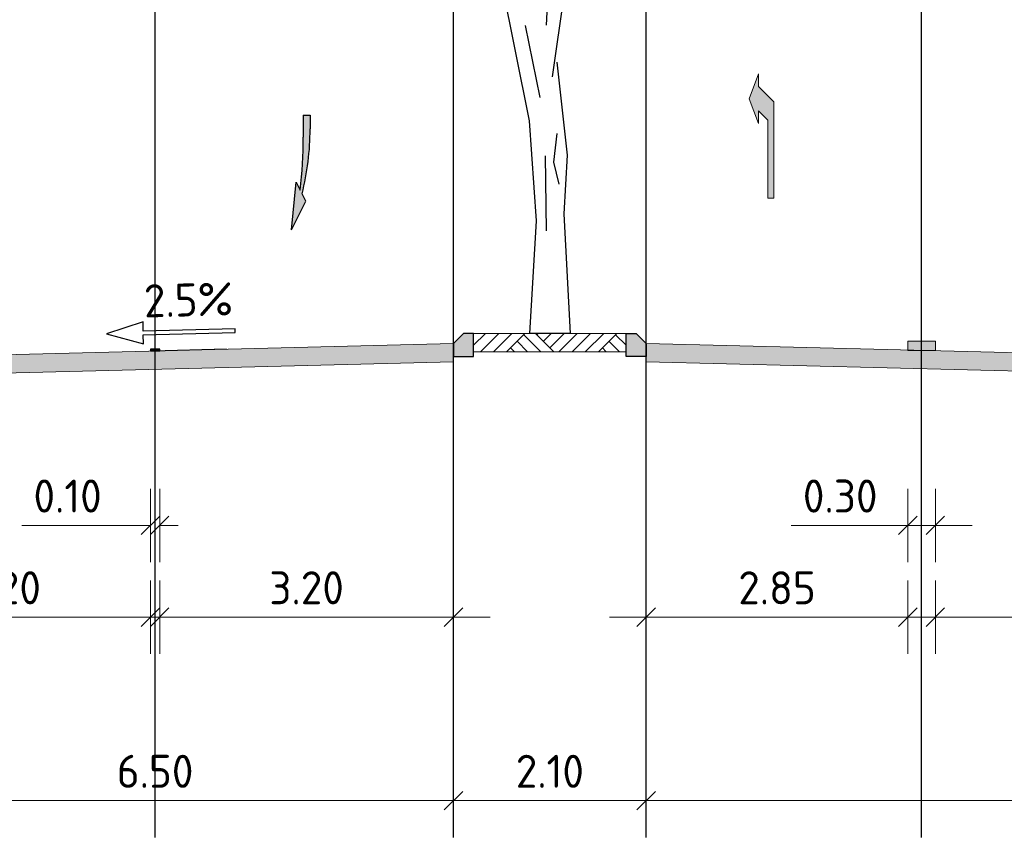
# Model space of a CAD drawing. Header units: metres. Extents: x 169741 to 171424, y 393147 to 407066.
# Tile 43 of 59: x 170754 to 170765, y 393399 to 393408. Entities that reach past the tile are written whole.
import ezdxf
from ezdxf.enums import TextEntityAlignment as Align

# ---------------------------------------------------------------- set-up
doc = ezdxf.new("R2010")
doc.units = ezdxf.units.M
doc.layers.get('0').update_dxf_attribs({"lineweight": 25})
doc.layers.get('Defpoints').update_dxf_attribs({"color": 211})
for name, color, linetype, lineweight in [('N-WE-GR-BOOM-SD-100', 90, 'Continuous', 25), ('N-WE-GR-MAAIVELD-A-200', 92, 'Continuous', 18), ('N-WE-GW-MAAIVELD-GD', 90, 'Continuous', 18), ('N-WE-VH-KANTOPSLUITING_TROTTOIRBAND_RWS-SD-200', 210, 'Continuous', 25), ('N-WE-VH-VERHARDING-GD', 7, 'Continuous', 18), ('N-WE-VH-VERHARDING-V-200', 253, 'Continuous', 18), ('N-WE-VH-VERKANTING-SD-200', 7, 'Continuous', 25), ('N-WE-VW-MARKERING-SD', 7, 'Continuous', 18), ('N-WE-VW-MARKERING_LANGS-SD-200', 7, 'Continuous', 25), ('N-WE-VW-MARKERING_PIJL-S', 7, 'Continuous', 25), ('N-WE-VW-MARKERING_PIJL-S-200', 7, 'Continuous', 0), ('X-XX-AL-M-200', 7, 'Continuous', 18)]:
    doc.layers.add(name, color=color, linetype=linetype, lineweight=lineweight)
doc.layers.add('X-XX-AL-HULPLIJN-GD', color=30, linetype='Continuous', lineweight=25, plot=False)
doc.styles.add('NLCS-ISO', font='NLCS-ISO.ttf')
doc.styles.add('NLCS-ISO-M200-T18', font='NLCS-ISO.ttf', dxfattribs={"height": 0.36})
doc.styles.get("Standard").update_dxf_attribs({"font": 'NLCS-ISO.ttf'})
doc.dimstyles.new('NLCS-M200-T18-SCHRAP_L2_H1', dxfattribs={"dimscale": 0.2, "dimtxt": 2.5, "dimasz": 1.008, "dimexe": 2, "dimexo": 2, "dimgap": 0.7, "dimtad": 1, "dimzin": 0, "dimdsep": 46, "dimtxsty": 'NLCS-ISO-M200-T18', "dimblk": 'OBLIQUE', "dimcen": 2.5, "dimdle": 2, "dimclrd": 256, "dimclre": 256, "dimclrt": 256, "dimadec": 1, "dimazin": 0, "dimtfac": 1, "dimtdec": 3, "dimtofl": 0, "dimtmove": 0, "dimatfit": 3, "dimldrblk": 'OBLIQUE', "dimfxl": 2, "dimfxlon": 1, "dimtfillclr": 256, "dimtolj": 1, "dimtzin": 0, "dimlwd": -1, "dimlwe": -1, "dimarcsym": 0})

# ---------------------------------------------------------------- blocks, each defined once
blk = doc.blocks.new('SVH-VERKANTING_DYN-SOD')
at = {"flags": 128}
blk.add_lwpolyline([(2.5, 1.1), (-2.5, 1.1), (-2.5, 1.6), (-4.5, 1), (-2.5, 0.4), (-2.5, 0.9), (2.5, 0.9)], close=True, dxfattribs=at)
at = {"layer": 'Defpoints', "flags": 128}
blk.add_lwpolyline([(2, 0), (-2, 0)], dxfattribs=at)
at = {"style": 'NLCS-ISO'}
blk.add_attdef('HELLING', text='', height=1.8, dxfattribs=at).set_placement((0, 1.3), align=Align.BOTTOM_CENTER)
blk = doc.blocks.new('N-SVH-KANTOPSLUITING_RWS_110 220X250-D')
h = blk.add_hatch(color=8)
h.dxf.hatch_style = 1
h.paths.add_polyline_path([(0, 0), (-0.11, 0), (-0.22, -0.11), (-0.22, -0.25), (0, -0.25)])
at = {"flags": 128}
blk.add_lwpolyline([(-0.22, -0.25), (0, -0.25), (0, 0), (-0.11, 0), (-0.22, -0.11)], close=True, dxfattribs=at)
blk = doc.blocks.new('_Oblique')
at = {"color": 0, "linetype": 'ByBlock', "lineweight": -2}
blk.add_line((-0.5, -0.5), (0.5, 0.5), dxfattribs=at)
blk = doc.blocks.new('*D294')
at = {"layer": 'Defpoints', "color": 0, "transparency": 16777216}
for p in [(170763.667, 393404.38), (170763.967, 393404.38), (170763.667, 393402.473)]:
    blk.add_point(p, dxfattribs=at)
at = {"layer": 'X-XX-AL-M-200', "transparency": 16777216}
for p, q in [((170763.667, 393402.873), (170763.667, 393402.073)), ((170763.967, 393402.873), (170763.967, 393402.073)), ((170763.667, 393402.473), (170762.394, 393402.473)), ((170764.367, 393402.473), (170763.667, 393402.473))]:
    blk.add_line(p, q, dxfattribs=at)
at = {"layer": 'X-XX-AL-M-200', "transparency": 16777216, "xscale": 0.2016, "yscale": 0.2016, "zscale": 0.2016, "rotation": 180}
blk.add_blockref('_Oblique', (170763.667, 393402.473), dxfattribs=at)
at = {"layer": 'X-XX-AL-M-200', "transparency": 16777216, "xscale": 0.2016, "yscale": 0.2016, "zscale": 0.2016}
blk.add_blockref('_Oblique', (170763.967, 393402.473), dxfattribs=at)
at = {"layer": 'X-XX-AL-M-200', "transparency": 16777216, "insert": (170762.93, 393402.793), "char_height": 0.36, "attachment_point": 5, "style": 'NLCS-ISO-M200-T18'}
blk.add_mtext('\\A1;0.30', dxfattribs=at)
blk = doc.blocks.new('*D297')
at = {"layer": 'Defpoints', "color": 0, "transparency": 16777216}
for p in [(170760.817, 393404.455), (170773.067, 393404.224), (170773.067, 393399.473)]:
    blk.add_point(p, dxfattribs=at)
at = {"layer": 'X-XX-AL-M-200', "transparency": 16777216}
for p, q in [((170760.817, 393399.873), (170760.817, 393399.073)), ((170773.067, 393399.873), (170773.067, 393399.073)), ((170760.417, 393399.473), (170773.467, 393399.473))]:
    blk.add_line(p, q, dxfattribs=at)
at = {"layer": 'X-XX-AL-M-200', "transparency": 16777216, "xscale": 0.2016, "yscale": 0.2016, "zscale": 0.2016, "rotation": 180}
blk.add_blockref('_Oblique', (170760.817, 393399.473), dxfattribs=at)
at = {"layer": 'X-XX-AL-M-200', "transparency": 16777216, "xscale": 0.2016, "yscale": 0.2016, "zscale": 0.2016}
blk.add_blockref('_Oblique', (170773.067, 393399.473), dxfattribs=at)
at = {"layer": 'X-XX-AL-M-200', "transparency": 16777216, "insert": (170766.942, 393399.793), "char_height": 0.36, "attachment_point": 5, "style": 'NLCS-ISO-M200-T18'}
blk.add_mtext('\\A1;12.25', dxfattribs=at)
blk = doc.blocks.new('*D298')
at = {"layer": 'Defpoints', "color": 0, "transparency": 16777216}
for p in [(170760.817, 393404.455), (170763.667, 393404.48), (170763.667, 393401.473)]:
    blk.add_point(p, dxfattribs=at)
at = {"layer": 'X-XX-AL-M-200', "transparency": 16777216}
for p, q in [((170760.817, 393401.873), (170760.817, 393401.073)), ((170763.667, 393401.873), (170763.667, 393401.073)), ((170760.417, 393401.473), (170764.067, 393401.473))]:
    blk.add_line(p, q, dxfattribs=at)
at = {"layer": 'X-XX-AL-M-200', "transparency": 16777216, "xscale": 0.2016, "yscale": 0.2016, "zscale": 0.2016, "rotation": 180}
blk.add_blockref('_Oblique', (170760.817, 393401.473), dxfattribs=at)
at = {"layer": 'X-XX-AL-M-200', "transparency": 16777216, "xscale": 0.2016, "yscale": 0.2016, "zscale": 0.2016}
blk.add_blockref('_Oblique', (170763.667, 393401.473), dxfattribs=at)
at = {"layer": 'X-XX-AL-M-200', "transparency": 16777216, "insert": (170762.242, 393401.793), "char_height": 0.36, "attachment_point": 5, "style": 'NLCS-ISO-M200-T18'}
blk.add_mtext('\\A1;2.85', dxfattribs=at)
blk = doc.blocks.new('*D299')
at = {"layer": 'Defpoints', "color": 0, "transparency": 16777216}
for p in [(170758.717, 393404.455), (170752.217, 393404.093), (170752.217, 393399.473)]:
    blk.add_point(p, dxfattribs=at)
at = {"layer": 'X-XX-AL-M-200', "transparency": 16777216}
for p, q in [((170752.217, 393399.873), (170752.217, 393399.073)), ((170758.717, 393399.873), (170758.717, 393399.073)), ((170759.117, 393399.473), (170751.817, 393399.473))]:
    blk.add_line(p, q, dxfattribs=at)
at = {"layer": 'X-XX-AL-M-200', "transparency": 16777216, "xscale": 0.2016, "yscale": 0.2016, "zscale": 0.2016, "rotation": 180}
blk.add_blockref('_Oblique', (170752.217, 393399.473), dxfattribs=at)
at = {"layer": 'X-XX-AL-M-200', "transparency": 16777216, "xscale": 0.2016, "yscale": 0.2016, "zscale": 0.2016}
blk.add_blockref('_Oblique', (170758.717, 393399.473), dxfattribs=at)
at = {"layer": 'X-XX-AL-M-200', "transparency": 16777216, "insert": (170755.467, 393399.793), "char_height": 0.36, "attachment_point": 5, "style": 'NLCS-ISO-M200-T18'}
blk.add_mtext('\\A1;6.50', dxfattribs=at)
blk = doc.blocks.new('*D300')
at = {"layer": 'Defpoints', "color": 0, "transparency": 16777216}
for p in [(170758.717, 393404.455), (170760.817, 393404.455), (170758.717, 393399.473)]:
    blk.add_point(p, dxfattribs=at)
at = {"layer": 'X-XX-AL-M-200', "transparency": 16777216}
for p, q in [((170758.717, 393399.873), (170758.717, 393399.073)), ((170760.817, 393399.873), (170760.817, 393399.073)), ((170761.217, 393399.473), (170758.317, 393399.473))]:
    blk.add_line(p, q, dxfattribs=at)
at = {"layer": 'X-XX-AL-M-200', "transparency": 16777216, "xscale": 0.2016, "yscale": 0.2016, "zscale": 0.2016, "rotation": 180}
blk.add_blockref('_Oblique', (170758.717, 393399.473), dxfattribs=at)
at = {"layer": 'X-XX-AL-M-200', "transparency": 16777216, "xscale": 0.2016, "yscale": 0.2016, "zscale": 0.2016}
blk.add_blockref('_Oblique', (170760.817, 393399.473), dxfattribs=at)
at = {"layer": 'X-XX-AL-M-200', "transparency": 16777216, "insert": (170759.767, 393399.793), "char_height": 0.36, "attachment_point": 5, "style": 'NLCS-ISO-M200-T18'}
blk.add_mtext('\\A1;2.10', dxfattribs=at)
blk = doc.blocks.new('*D301')
at = {"layer": 'Defpoints', "color": 0, "transparency": 16777216}
for p in [(170758.717, 393404.455), (170755.517, 393404.394), (170755.517, 393401.473)]:
    blk.add_point(p, dxfattribs=at)
at = {"layer": 'X-XX-AL-M-200', "transparency": 16777216}
for p, q in [((170755.517, 393401.873), (170755.517, 393401.073)), ((170758.717, 393401.873), (170758.717, 393401.073)), ((170759.117, 393401.473), (170755.117, 393401.473))]:
    blk.add_line(p, q, dxfattribs=at)
at = {"layer": 'X-XX-AL-M-200', "transparency": 16777216, "xscale": 0.2016, "yscale": 0.2016, "zscale": 0.2016, "rotation": 180}
blk.add_blockref('_Oblique', (170755.517, 393401.473), dxfattribs=at)
at = {"layer": 'X-XX-AL-M-200', "transparency": 16777216, "xscale": 0.2016, "yscale": 0.2016, "zscale": 0.2016}
blk.add_blockref('_Oblique', (170758.717, 393401.473), dxfattribs=at)
at = {"layer": 'X-XX-AL-M-200', "transparency": 16777216, "insert": (170757.117, 393401.793), "char_height": 0.36, "attachment_point": 5, "style": 'NLCS-ISO-M200-T18'}
blk.add_mtext('\\A1;3.20', dxfattribs=at)
blk = doc.blocks.new('markering_030')
blk.add_hatch(color=256).paths.add_polyline_path([(0.15, 0), (0.15, 0.02), (-0.15, 0.02), (-0.15, 0)])
blk.add_lwpolyline([(0.15, 0), (0.15, 0.02), (-0.15, 0.02), (-0.15, 0)], close=True)
blk = doc.blocks.new('*D302')
at = {"layer": 'Defpoints', "color": 0, "transparency": 16777216}
for p in [(170763.967, 393404.38), (170766.917, 393404.299), (170766.917, 393401.473)]:
    blk.add_point(p, dxfattribs=at)
at = {"layer": 'X-XX-AL-M-200', "transparency": 16777216}
for p, q in [((170763.967, 393401.873), (170763.967, 393401.073)), ((170766.917, 393401.873), (170766.917, 393401.073)), ((170763.567, 393401.473), (170767.317, 393401.473))]:
    blk.add_line(p, q, dxfattribs=at)
at = {"layer": 'X-XX-AL-M-200', "transparency": 16777216, "xscale": 0.2016, "yscale": 0.2016, "zscale": 0.2016, "rotation": 180}
blk.add_blockref('_Oblique', (170763.967, 393401.473), dxfattribs=at)
at = {"layer": 'X-XX-AL-M-200', "transparency": 16777216, "xscale": 0.2016, "yscale": 0.2016, "zscale": 0.2016}
blk.add_blockref('_Oblique', (170766.917, 393401.473), dxfattribs=at)
at = {"layer": 'X-XX-AL-M-200', "transparency": 16777216, "insert": (170765.442, 393401.793), "char_height": 0.36, "attachment_point": 5, "style": 'NLCS-ISO-M200-T18'}
blk.add_mtext('\\A1;2.95', dxfattribs=at)
blk = doc.blocks.new('*U74')
blk.add_hatch(color=256).paths.add_polyline_path([(-0.1575, 0.18), (-0.09, 0), (-0.09, 0.09), (0.0225, 0.2025), (0.0225, 0.9019), (-0.0225, 0.9019), (-0.0225, 0.3357), (-0.09, 0.2682), (-0.09, 0.36)])
blk.add_lwpolyline([(-0.1575, 0.18), (-0.09, 0), (-0.09, 0.09), (0.0225, 0.2025), (0.0225, 0.9019), (-0.0225, 0.9019), (-0.0225, 0.3357), (-0.09, 0.2682), (-0.09, 0.36)], close=True)
blk = doc.blocks.new('SVW-MARKERING_LANGS_STREEP_13_010-D')
blk.add_hatch(color=256).paths.add_polyline_path([(0.05, 0.02), (-0.05, 0.02), (-0.05, 0.01), (-0.05, 0), (0.05, 0), (0.05, 0.01)])
blk.add_lwpolyline([(0.05, 0.02), (-0.05, 0.02), (-0.05, 0.01), (-0.05, 0), (0.05, 0), (0.05, 0.01)], close=True)
at = {"flags": 1}
for tag, p in [('LEFTPOINT', (-0.05, 0.02)), ('RIGHTPOINT', (0.05, 0.02))]:
    blk.add_attdef(tag, p, '', height=0.001, dxfattribs=at)
blk = doc.blocks.new('*D275')
at = {"layer": 'Defpoints', "color": 0, "transparency": 16777216}
for p in [(170752.217, 393404.333), (170755.417, 393404.394), (170752.217, 393401.473)]:
    blk.add_point(p, dxfattribs=at)
at = {"layer": 'X-XX-AL-M-200', "transparency": 16777216}
for p, q in [((170752.217, 393401.873), (170752.217, 393401.073)), ((170755.417, 393401.873), (170755.417, 393401.073)), ((170755.817, 393401.473), (170751.817, 393401.473))]:
    blk.add_line(p, q, dxfattribs=at)
at = {"layer": 'X-XX-AL-M-200', "transparency": 16777216, "xscale": 0.2016, "yscale": 0.2016, "zscale": 0.2016, "rotation": 180}
blk.add_blockref('_Oblique', (170752.217, 393401.473), dxfattribs=at)
at = {"layer": 'X-XX-AL-M-200', "transparency": 16777216, "xscale": 0.2016, "yscale": 0.2016, "zscale": 0.2016}
blk.add_blockref('_Oblique', (170755.417, 393401.473), dxfattribs=at)
at = {"layer": 'X-XX-AL-M-200', "transparency": 16777216, "insert": (170753.817, 393401.793), "char_height": 0.36, "attachment_point": 5, "style": 'NLCS-ISO-M200-T18'}
blk.add_mtext('\\A1;3.20', dxfattribs=at)
blk = doc.blocks.new('*D276')
at = {"layer": 'Defpoints', "color": 0, "transparency": 16777216}
for p in [(170755.417, 393404.394), (170755.517, 393404.394), (170755.417, 393402.473)]:
    blk.add_point(p, dxfattribs=at)
at = {"layer": 'X-XX-AL-M-200', "transparency": 16777216}
for p, q in [((170755.417, 393402.873), (170755.417, 393402.073)), ((170755.517, 393402.873), (170755.517, 393402.073)), ((170755.417, 393402.473), (170754.014, 393402.473)), ((170755.517, 393402.473), (170755.719, 393402.473))]:
    blk.add_line(p, q, dxfattribs=at)
at = {"layer": 'X-XX-AL-M-200', "transparency": 16777216, "xscale": 0.2016, "yscale": 0.2016, "zscale": 0.2016}
blk.add_blockref('_Oblique', (170755.417, 393402.473), dxfattribs=at)
at = {"layer": 'X-XX-AL-M-200', "transparency": 16777216, "xscale": 0.2016, "yscale": 0.2016, "zscale": 0.2016, "rotation": 180}
blk.add_blockref('_Oblique', (170755.517, 393402.473), dxfattribs=at)
at = {"layer": 'X-XX-AL-M-200', "transparency": 16777216, "insert": (170754.514, 393402.793), "char_height": 0.36, "attachment_point": 5, "style": 'NLCS-ISO-M200-T18'}
blk.add_mtext('\\A1;0.10', dxfattribs=at)
blk = doc.blocks.new('N-SVW-MARKERING_PIJL_VERDRIJF_RE_5.0')
h = blk.add_hatch(color=256)
h.paths.add_polyline_path([(5, -0.66), (2.92, -0.46), (3.27, -0.28, 0.004791), (2.888, -0.24), (4.153, -0.24)])
h.paths.add_polyline_path([(3.43, -0.2), (3.75, -0.04), (4.153, -0.24), (2.888, -0.24, 0.024122), (0.96, -0.15), (0, -0.15), (0, 0.15), (0.6, 0.15, -0.062013)])
for p, q in [((0, 0.15), (0.6, 0.15)), ((0, -0.15), (0, 0.15)), ((0, -0.15), (0.96, -0.15)), ((2.92, -0.46), (3.27, -0.28)), ((3.75, -0.04), (3.43, -0.2)), ((5, -0.66), (3.75, -0.04)), ((5, -0.66), (2.92, -0.46))]:
    blk.add_line(p, q)
for centre, radius, start, end in [((0.609, -11.39), 11.54, 75.8527, 90.0468), ((0.992, -20.17), 20.02, 83.4664, 90.0916)]:
    blk.add_arc(centre, radius, start, end)
blk = doc.blocks.new('SGR-BOOM_S01_I_ZIJ-D')
for p, q in [((-0.048, 3.356), (0.113, 2.572)), ((0.297, 2.179), (0.263, 1.868)), ((0.171, 1.937), (0.182, 1.119)), ((0.263, 1.868), (0.321, 1.626)), ((0.445, 0), (0, 0))]:
    blk.add_line(p, q)
at = {"flags": 128}
for points in [[(-0.491, 4.121), (-0.303, 3.821), (-0.003, 2.319), (0.072, 1.229), (0, 0)], [(0.185, 3.361), (0.218, 4.013)], [(0.25, 2.798), (0.381, 3.711)], [(0.298, 2.957), (0.411, 1.943), (0.373, 1.304), (0.445, 0)]]:
    blk.add_lwpolyline(points, dxfattribs=at)

msp = doc.modelspace()

# ---------------------------------------------------------------- hatches: boundary and pattern name
at = {"layer": 'N-WE-GR-MAAIVELD-A-200'}
h = msp.add_hatch(dxfattribs=at)
h.set_pattern_fill('AGR-MAAIVELD-SO', color=256, scale=0.1, pattern_type=2)
h.set_pattern_definition([(45, (0, 0), (-0.5000001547, 0.5000001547), []), (45, (-0.0714, 0.0714), (0, 1.0000003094), [0.707107, -0.707107]), (45, (-0.14286, 0.14286), (0, 1.0000003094), [0.707107, -0.707107]), (45, (-0.2153, 0.2153), (0, 1.0000003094), [0.707107, -0.707107]), (45, (-0.2857, 0.2857), (0, 1.0000003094), [0.707107, -0.707107]), (45, (-0.35714, 0.35714), (0, 1.0000003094), [0.707107, -0.707107]), (45, (-0.4286, 0.4286), (0, 1.0000003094), [0.707107, -0.707107]), (315, (0, 0), (0.5000001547, 0.5000001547), []), (315, (0.0714, 0.0714), (1.0000003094, -3e-16), [0.707107, -0.707107]), (315, (0.14286, 0.14286), (1.0000003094, -3e-16), [0.707107, -0.707107]), (315, (0.2153, 0.2153), (1.0000003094, -3e-16), [0.707107, -0.707107]), (315, (0.2857, 0.2857), (1.0000003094, -3e-16), [0.707107, -0.707107]), (315, (0.35714, 0.35714), (1.0000003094, -3e-16), [0.707107, -0.707107]), (315, (0.4286, 0.4286), (1.0000003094, -3e-16), [0.707107, -0.707107])])
h.paths.add_polyline_path([(170760.597, 393404.565), (170760.597, 393404.365), (170758.937, 393404.365), (170758.937, 393404.565)])
at = {"layer": 'N-WE-VH-VERHARDING-V-200'}
for points in [[(170758.717, 393404.455), (170752.217, 393404.293), (170752.217, 393404.093), (170758.717, 393404.255)], [(170760.817, 393404.455), (170773.067, 393404.149), (170773.067, 393403.949), (170760.817, 393404.255)]]:
    msp.add_hatch(color=256, dxfattribs=at).paths.add_polyline_path(points)

# ---------------------------------------------------------------- linework, layer by layer
at = {"layer": 'N-WE-GW-MAAIVELD-GD', "flags": 128}
msp.add_lwpolyline([(170760.597, 393404.565), (170760.597, 393404.365), (170758.937, 393404.365), (170758.937, 393404.565)], close=True, dxfattribs=at)
at = {"layer": 'N-WE-VH-VERHARDING-GD', "flags": 128}
for points in [[(170758.717, 393404.455), (170752.217, 393404.293), (170752.217, 393404.093), (170752.217, 393404.093), (170758.717, 393404.255)], [(170760.817, 393404.455), (170773.067, 393404.149), (170773.067, 393403.949), (170773.067, 393403.949), (170760.817, 393404.255)]]:
    msp.add_lwpolyline(points, close=True, dxfattribs=at)
at = {"layer": 'X-XX-AL-HULPLIJN-GD', "flags": 128}
for points in [[(170755.467, 393399.073), (170755.467, 393416.493)], [(170758.717, 393399.073), (170758.717, 393416.493)], [(170760.817, 393399.073), (170760.817, 393416.493)], [(170763.817, 393399.073), (170763.817, 393416.493)]]:
    msp.add_lwpolyline(points, dxfattribs=at)

# ---------------------------------------------------------------- block references
at = {"layer": 'N-WE-GR-BOOM-SD-100'}
msp.add_blockref('SGR-BOOM_S01_I_ZIJ-D', (170759.545, 393404.565), dxfattribs=at)
at = {"layer": 'N-WE-VH-KANTOPSLUITING_TROTTOIRBAND_RWS-SD-200'}
msp.add_blockref('N-SVH-KANTOPSLUITING_RWS_110 220X250-D', (170758.937, 393404.565), dxfattribs=at)
at = {"layer": 'N-WE-VH-KANTOPSLUITING_TROTTOIRBAND_RWS-SD-200', "xscale": -1}
msp.add_blockref('N-SVH-KANTOPSLUITING_RWS_110 220X250-D', (170760.597, 393404.565), dxfattribs=at)
at = {"layer": 'N-WE-VH-VERKANTING-SD-200', "xscale": 0.2, "yscale": 0.2, "zscale": 0.2, "rotation": 1.432096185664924}
msp.add_blockref('SVH-VERKANTING_DYN-SOD', (170755.843, 393404.383), dxfattribs=at).add_auto_attribs({'HELLING': '2.5%'})
at = {"layer": 'N-WE-VW-MARKERING-SD', "xscale": -1, "yscale": 5}
msp.add_blockref('markering_030', (170763.817, 393404.38), dxfattribs=at)
at = {"layer": 'N-WE-VW-MARKERING_LANGS-SD-200'}
msp.add_blockref('SVW-MARKERING_LANGS_STREEP_13_010-D', (170755.467, 393404.374), dxfattribs=at)
at = {"layer": 'N-WE-VW-MARKERING_PIJL-S', "xscale": 0.25, "yscale": 0.25, "zscale": 0.25, "rotation": 270}
msp.add_blockref('N-SVW-MARKERING_PIJL_VERDRIJF_RE_5.0', (170757.118, 393406.944), dxfattribs=at)
at = {"layer": 'N-WE-VW-MARKERING_PIJL-S-200', "xscale": -1.5, "yscale": 1.5, "zscale": 1.5, "rotation": 180}
msp.add_blockref('*U74', (170762.175, 393407.393), dxfattribs=at)

# ---------------------------------------------------------------- dimensions: what is measured, and where the dimension line sits
at = {"layer": 'X-XX-AL-M-200'}
for base, p1, p2, picture, middle in [((170752.217, 393399.473), (170758.717, 393404.455), (170752.217, 393404.093), '*D299', (170755.467, 393399.793)), ((170755.517, 393401.473), (170758.717, 393404.455), (170755.517, 393404.394), '*D301', (170757.117, 393401.793)), ((170758.717, 393399.473), (170760.817, 393404.455), (170758.717, 393404.455), '*D300', (170759.767, 393399.793)), ((170763.667, 393401.473), (170760.817, 393404.455), (170763.667, 393404.48), '*D298', (170762.242, 393401.793)), ((170773.067, 393399.473), (170760.817, 393404.455), (170773.067, 393404.224), '*D297', (170766.942, 393399.793)), ((170752.217, 393401.473), (170755.417, 393404.394), (170752.217, 393404.333), '*D275', (170753.817, 393401.793)), ((170763.667, 393402.473), (170763.967, 393404.38), (170763.667, 393404.38), '*D294', (170762.93, 393402.793)), ((170766.917, 393401.473), (170763.967, 393404.38), (170766.917, 393404.299), '*D302', (170765.442, 393401.793))]:
    dim = msp.add_linear_dim(base=base, p1=p1, p2=p2, angle=180, dimstyle='NLCS-M200-T18-SCHRAP_L2_H1', dxfattribs=at)
    dim.commit()
    dim.dimension.update_dxf_attribs({"geometry": picture, "text_midpoint": middle})
dim = msp.add_linear_dim(base=(170755.417, 393402.473), p1=(170755.517, 393404.394), p2=(170755.417, 393404.394), angle=180, dimstyle='NLCS-M200-T18-SCHRAP_L2_H1', dxfattribs=at)
dim.commit()
dim.dimension.update_dxf_attribs({"geometry": '*D276', "text_midpoint": (170754.514, 393402.473), "dimtype": 160})

doc.saveas('drawing.dxf')
